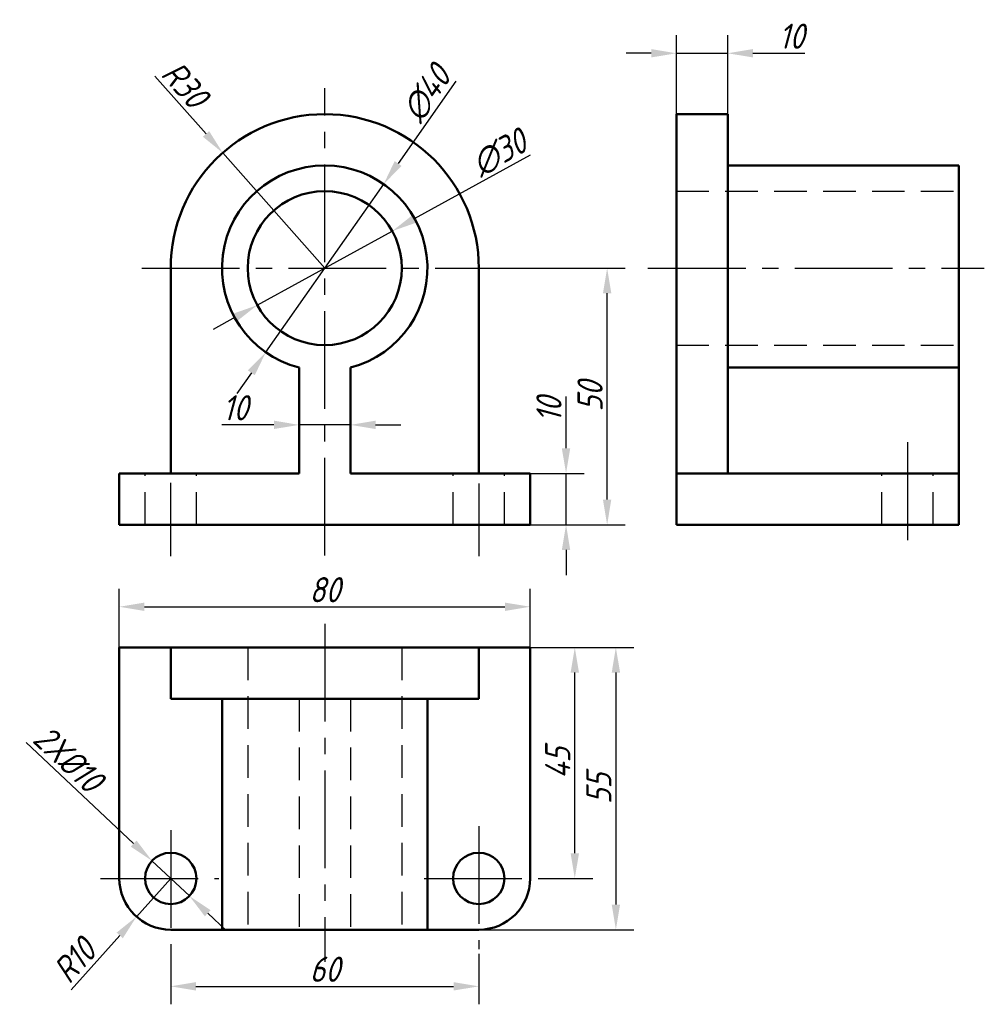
# Model space of a CAD drawing. Header units: millimetres. Extents: x 101 to 288, y 169 to 360.
import ezdxf

# ---------------------------------------------------------------- set-up
doc = ezdxf.new("R2010")
doc.units = ezdxf.units.MM
doc.linetypes.add('CENTER2', pattern=[28.575, 19.05, -3.175, 3.175, -3.175])
doc.linetypes.add('DASHED2', pattern=[9.525, 6.35, -3.175])
for name, color, linetype in [('尺寸文字层', 7, 'Continuous'), ('点画线层', 3, 'CENTER2'), ('虚线层', 2, 'DASHED2')]:
    doc.layers.add(name, color=color, linetype=linetype)
doc.layers.add('粗实线层', color=7, linetype='Continuous', lineweight=50)
doc.styles.add('工程斜体', font='gbeitc.shx', dxfattribs={"bigfont": 'gbcbig.shx'})
doc.dimstyles.new('gb-35', dxfattribs={"dimscale": 1.4, "dimtxt": 3.5, "dimasz": 3.5, "dimexe": 2.5, "dimexo": 0, "dimtad": 1, "dimtxsty": '工程斜体', "dimcen": 0, "dimadec": 0, "dimazin": 0, "dimtfac": 1, "dimtmove": 0, "dimatfit": 3, "dimfxl": 0, "dimarcsym": 0})

# ---------------------------------------------------------------- blocks, each defined once
blk = doc.blocks.new('*D6')
at = {"layer": 'Defpoints', "color": 0}
for p in [(200, 272), (206.99, 272), (200, 262)]:
    blk.add_point(p, dxfattribs=at)
at = {"layer": '尺寸文字层', "color": 0, "lineweight": -2}
for p, q in [((206.99, 276.9), (206.99, 287.02)), ((200, 272), (210.49, 272)), ((206.99, 262), (206.99, 272)), ((200, 262), (210.49, 262)), ((206.99, 257.1), (206.99, 252.2))]:
    blk.add_line(p, q, dxfattribs=at)
at = {"layer": '尺寸文字层', "color": 0}
for points in [[(206.17, 276.9), (207.8, 276.9), (206.99, 272)], [(206.17, 257.1), (207.8, 257.1), (206.99, 262)]]:
    blk.add_solid(points, dxfattribs=at)
at = {"layer": '尺寸文字层', "color": 0, "insert": (203.66, 284.41), "char_height": 4.9, "attachment_point": 5, "rotation": 90, "style": '工程斜体'}
blk.add_mtext('10', dxfattribs=at)
blk = doc.blocks.new('*D7')
at = {"layer": 'Defpoints', "color": 0}
for p in [(196.76, 312), (214.99, 312), (200, 262)]:
    blk.add_point(p, dxfattribs=at)
at = {"layer": '尺寸文字层', "color": 0, "lineweight": -2}
for p, q in [((196.76, 312), (218.49, 312)), ((214.99, 266.9), (214.99, 307.1)), ((200, 262), (218.49, 262))]:
    blk.add_line(p, q, dxfattribs=at)
at = {"layer": '尺寸文字层', "color": 0}
for points in [[(214.17, 307.1), (215.8, 307.1), (214.99, 312)], [(214.17, 266.9), (215.8, 266.9), (214.99, 262)]]:
    blk.add_solid(points, dxfattribs=at)
at = {"layer": '尺寸文字层', "color": 0, "insert": (211.66, 287), "char_height": 4.9, "attachment_point": 5, "rotation": 90, "style": '工程斜体'}
blk.add_mtext('50', dxfattribs=at)
blk = doc.blocks.new('*D8')
at = {"layer": 'Defpoints', "color": 0}
for p in [(155, 281.46), (155, 272), (165, 272)]:
    blk.add_point(p, dxfattribs=at)
at = {"layer": '尺寸文字层', "color": 0, "lineweight": -2}
for p, q in [((155, 272), (155, 284.96)), ((165, 272), (165, 284.96)), ((150.1, 281.46), (139.98, 281.46)), ((165, 281.46), (155, 281.46)), ((169.9, 281.46), (174.8, 281.46))]:
    blk.add_line(p, q, dxfattribs=at)
at = {"layer": '尺寸文字层', "color": 0}
for points in [[(150.1, 282.28), (150.1, 280.65), (155, 281.46)], [(169.9, 282.28), (169.9, 280.65), (165, 281.46)]]:
    blk.add_solid(points, dxfattribs=at)
at = {"layer": '尺寸文字层', "color": 0, "insert": (142.59, 284.79), "char_height": 4.9, "attachment_point": 5, "style": '工程斜体'}
blk.add_mtext('10', dxfattribs=at)
blk = doc.blocks.new('*D9')
at = {"layer": 'Defpoints', "color": 0}
for p in [(173.15, 319.22), (146.85, 304.78)]:
    blk.add_point(p, dxfattribs=at)
at = {"layer": '尺寸文字层', "color": 0, "lineweight": -2}
for p, q in [((200.02, 333.99), (177.44, 321.58)), ((146.85, 304.78), (173.15, 319.22)), ((142.56, 302.42), (138.27, 300.06))]:
    blk.add_line(p, q, dxfattribs=at)
at = {"layer": '尺寸文字层', "color": 0}
for points in [[(177.05, 322.3), (177.83, 320.87), (173.15, 319.22)], [(142.17, 303.13), (142.95, 301.7), (146.85, 304.78)]]:
    blk.add_solid(points, dxfattribs=at)
at = {"layer": '尺寸文字层', "color": 0, "insert": (193.98, 334.47), "char_height": 4.9, "attachment_point": 5, "rotation": 28.7925, "style": '工程斜体'}
blk.add_mtext('∅30', dxfattribs=at)
blk = doc.blocks.new('*D10')
at = {"layer": 'Defpoints', "color": 0}
for p in [(171.48, 328.38), (148.52, 295.62)]:
    blk.add_point(p, dxfattribs=at)
at = {"layer": '尺寸文字层', "color": 0, "lineweight": -2}
for p, q in [((185.54, 348.44), (174.29, 332.39)), ((148.52, 295.62), (171.48, 328.38)), ((145.71, 291.61), (142.9, 287.59))]:
    blk.add_line(p, q, dxfattribs=at)
at = {"layer": '尺寸文字层', "color": 0}
for points in [[(173.62, 332.86), (174.96, 331.92), (171.48, 328.38)], [(145.04, 292.08), (146.38, 291.14), (148.52, 295.62)]]:
    blk.add_solid(points, dxfattribs=at)
at = {"layer": '尺寸文字层', "color": 0, "insert": (179.79, 346.04), "char_height": 4.9, "attachment_point": 5, "rotation": 54.9817, "style": '工程斜体'}
blk.add_mtext('∅40', dxfattribs=at)
blk = doc.blocks.new('*D11')
at = {"layer": 'Defpoints', "color": 0}
for p in [(140.13, 334.48), (160, 312)]:
    blk.add_point(p, dxfattribs=at)
at = {"layer": '尺寸文字层', "color": 0, "lineweight": -2}
for p, q in [((126.94, 349.4), (136.89, 338.15)), ((160, 312), (140.13, 334.48))]:
    blk.add_line(p, q, dxfattribs=at)
at = {"layer": '尺寸文字层', "color": 0}
blk.add_solid([(137.5, 338.69), (136.27, 337.61), (140.13, 334.48)], dxfattribs=at)
at = {"layer": '尺寸文字层', "color": 0, "insert": (132.78, 347.81), "char_height": 4.9, "attachment_point": 5, "rotation": 311.4738, "style": '工程斜体'}
blk.add_mtext('R30', dxfattribs=at)
blk = doc.blocks.new('*D12')
at = {"layer": 'Defpoints', "color": 0}
for p in [(130, 193.09), (123.34, 185.63)]:
    blk.add_point(p, dxfattribs=at)
at = {"layer": '尺寸文字层', "color": 0, "lineweight": -2}
for p, q in [((130, 193.09), (123.34, 185.63)), ((110.62, 171.38), (120.08, 181.97))]:
    blk.add_line(p, q, dxfattribs=at)
at = {"layer": '尺寸文字层', "color": 0}
blk.add_solid([(119.47, 182.52), (120.69, 181.43), (123.34, 185.63)], dxfattribs=at)
at = {"layer": '尺寸文字层', "color": 0, "insert": (111.24, 177.06), "char_height": 4.9, "attachment_point": 5, "rotation": 48.2446, "style": '工程斜体'}
blk.add_mtext('R10', dxfattribs=at)
blk = doc.blocks.new('*D14')
at = {"layer": 'Defpoints', "color": 0}
for p in [(200, 246.02), (120, 238.09), (200, 238.09)]:
    blk.add_point(p, dxfattribs=at)
at = {"layer": '尺寸文字层', "color": 0, "lineweight": -2}
for p, q in [((120, 238.09), (120, 249.52)), ((200, 238.09), (200, 249.52)), ((124.9, 246.02), (195.1, 246.02))]:
    blk.add_line(p, q, dxfattribs=at)
at = {"layer": '尺寸文字层', "color": 0}
for points in [[(124.9, 246.83), (124.9, 245.2), (120, 246.02)], [(195.1, 246.83), (195.1, 245.2), (200, 246.02)]]:
    blk.add_solid(points, dxfattribs=at)
at = {"layer": '尺寸文字层', "color": 0, "insert": (160, 249.34), "char_height": 4.9, "attachment_point": 5, "style": '工程斜体'}
blk.add_mtext('80', dxfattribs=at)
blk = doc.blocks.new('*D15')
at = {"layer": 'Defpoints', "color": 0}
for p in [(238.47, 353.87), (228.47, 342), (238.47, 342)]:
    blk.add_point(p, dxfattribs=at)
at = {"layer": '尺寸文字层', "color": 0, "lineweight": -2}
for p, q in [((228.47, 342), (228.47, 357.37)), ((238.47, 342), (238.47, 357.37)), ((223.57, 353.87), (218.67, 353.87)), ((228.47, 353.87), (238.47, 353.87)), ((243.37, 353.87), (253.49, 353.87))]:
    blk.add_line(p, q, dxfattribs=at)
at = {"layer": '尺寸文字层', "color": 0}
for points in [[(223.57, 354.69), (223.57, 353.06), (228.47, 353.87)], [(243.37, 354.69), (243.37, 353.06), (238.47, 353.87)]]:
    blk.add_solid(points, dxfattribs=at)
at = {"layer": '尺寸文字层', "color": 0, "insert": (250.88, 357.2), "char_height": 4.9, "attachment_point": 5, "style": '工程斜体'}
blk.add_mtext('10', dxfattribs=at)
blk = doc.blocks.new('*D17')
at = {"layer": 'Defpoints', "color": 0}
for p in [(126.36, 196.52), (133.64, 189.66)]:
    blk.add_point(p, dxfattribs=at)
at = {"layer": '尺寸文字层', "color": 0, "lineweight": -2}
for p, q in [((101.87, 219.55), (122.79, 199.87)), ((133.64, 189.66), (126.36, 196.52)), ((137.21, 186.31), (140.78, 182.95))]:
    blk.add_line(p, q, dxfattribs=at)
at = {"layer": '尺寸文字层', "color": 0}
for points in [[(123.35, 200.47), (122.23, 199.28), (126.36, 196.52)], [(137.77, 186.9), (136.65, 185.71), (133.64, 189.66)]]:
    blk.add_solid(points, dxfattribs=at)
at = {"layer": '尺寸文字层', "color": 0, "insert": (110.06, 216.41), "char_height": 4.9, "attachment_point": 5, "rotation": 316.7594, "style": '工程斜体'}
blk.add_mtext('2X%%c10', dxfattribs=at)
blk = doc.blocks.new('*D18')
at = {"layer": 'Defpoints', "color": 0}
for p in [(130, 178.4), (190, 178.4), (190, 172.05)]:
    blk.add_point(p, dxfattribs=at)
at = {"layer": '尺寸文字层', "color": 0, "lineweight": -2}
for p, q in [((130, 178.4), (130, 168.55)), ((190, 178.4), (190, 168.55)), ((134.9, 172.05), (185.1, 172.05))]:
    blk.add_line(p, q, dxfattribs=at)
at = {"layer": '尺寸文字层', "color": 0}
for points in [[(134.9, 172.87), (134.9, 171.24), (130, 172.05)], [(185.1, 172.87), (185.1, 171.24), (190, 172.05)]]:
    blk.add_solid(points, dxfattribs=at)
at = {"layer": '尺寸文字层', "color": 0, "insert": (160, 175.38), "char_height": 4.9, "attachment_point": 5, "style": '工程斜体'}
blk.add_mtext('60', dxfattribs=at)
blk = doc.blocks.new('*D19')
at = {"layer": 'Defpoints', "color": 0}
for p in [(200, 238.09), (208.69, 238.09), (204.42, 193.09)]:
    blk.add_point(p, dxfattribs=at)
at = {"layer": '尺寸文字层', "color": 0, "lineweight": -2}
for p, q in [((200, 238.09), (212.19, 238.09)), ((208.69, 197.99), (208.69, 233.19)), ((204.42, 193.09), (212.19, 193.09))]:
    blk.add_line(p, q, dxfattribs=at)
at = {"layer": '尺寸文字层', "color": 0}
for points in [[(207.88, 233.19), (209.51, 233.19), (208.69, 238.09)], [(207.88, 197.99), (209.51, 197.99), (208.69, 193.09)]]:
    blk.add_solid(points, dxfattribs=at)
at = {"layer": '尺寸文字层', "color": 0, "insert": (205.37, 215.59), "char_height": 4.9, "attachment_point": 5, "rotation": 90, "style": '工程斜体'}
blk.add_mtext('45', dxfattribs=at)
blk = doc.blocks.new('*D21')
at = {"layer": 'Defpoints', "color": 0}
for p in [(200, 238.09), (190, 183.09), (216.69, 183.09)]:
    blk.add_point(p, dxfattribs=at)
at = {"layer": '尺寸文字层', "color": 0, "lineweight": -2}
for p, q in [((200, 238.09), (220.19, 238.09)), ((216.69, 233.19), (216.69, 187.99)), ((190, 183.09), (220.19, 183.09))]:
    blk.add_line(p, q, dxfattribs=at)
at = {"layer": '尺寸文字层', "color": 0}
for points in [[(215.88, 233.19), (217.51, 233.19), (216.69, 238.09)], [(215.88, 187.99), (217.51, 187.99), (216.69, 183.09)]]:
    blk.add_solid(points, dxfattribs=at)
at = {"layer": '尺寸文字层', "color": 0, "insert": (213.37, 210.59), "char_height": 4.9, "attachment_point": 5, "rotation": 90, "style": '工程斜体'}
blk.add_mtext('55', dxfattribs=at)

msp = doc.modelspace()

# ---------------------------------------------------------------- linework, layer by layer
at = {"layer": '点画线层', "color": 7}
for p, q in [((160, 256), (160, 347.089)), ((124.364, 312), (196.758, 312)), ((222.932, 312), (288.431, 312)), ((273.466, 278.074), (273.466, 256.683)), ((130, 255.876), (130, 270.175)), ((190, 270.008), (190, 255.876)), ((160, 242.691), (160, 176.844)), ((130, 202.509), (130, 178.398)), ((190, 203.275), (190, 179.265)), ((116.321, 193.09), (139.38, 193.09)), ((179.334, 193.09), (204.419, 193.09))]:
    msp.add_line(p, q, dxfattribs=at)
at = {"layer": '粗实线层', "color": 7}
for p, q in [((228.466, 342), (228.466, 262)), ((228.466, 342), (238.466, 342)), ((238.466, 342), (238.466, 272)), ((238.466, 332), (283.466, 332)), ((283.466, 332), (283.466, 262)), ((130, 272), (130, 312)), ((190, 272), (190, 312)), ((155, 272), (155, 292.635)), ((165, 272), (165, 292.635)), ((238.466, 292.635), (283.466, 292.635)), ((120, 262), (120, 272)), ((120, 272), (155, 272)), ((165, 272), (200, 272)), ((200, 262), (200, 272)), ((228.466, 272), (283.466, 272)), ((120, 262), (200, 262)), ((228.466, 262), (283.466, 262)), ((120, 238.09), (200, 238.09)), ((120, 238.09), (120, 193.09)), ((130, 238.09), (130, 228.09)), ((190, 238.09), (190, 228.09)), ((200, 238.09), (200, 193.09)), ((130, 228.09), (190, 228.09)), ((140, 228.09), (140, 183.09)), ((180, 228.09), (180, 183.09)), ((130, 183.09), (190, 183.09))]:
    msp.add_line(p, q, dxfattribs=at)
for centre, radius in [((160, 312), 15), ((130, 193.09), 5), ((190, 193.09), 5)]:
    msp.add_circle(centre, radius, dxfattribs=at)
for centre, radius, start, end in [((160, 312), 30, 0, 180), ((160, 312), 20, 284.47751, 255.52249), ((130, 193.09), 10, 180, 270), ((190, 193.09), 10, 270, 0)]:
    msp.add_arc(centre, radius, start, end, dxfattribs=at)
at = {"layer": '虚线层', "color": 7}
for p, q in [((228.466, 327), (283.466, 327)), ((228.466, 297), (283.466, 297)), ((125, 262), (125, 272)), ((135, 262), (135, 272)), ((185, 262), (185, 272)), ((195, 262), (195, 272)), ((268.466, 262), (268.466, 272)), ((278.466, 262), (278.466, 272)), ((145, 238.09), (145, 183.09)), ((175, 238.09), (175, 183.09)), ((155, 228.09), (155, 183.09)), ((165, 228.09), (165, 183.09))]:
    msp.add_line(p, q, dxfattribs=at)

# ---------------------------------------------------------------- dimensions: what is measured, and where the dimension line sits
at = {"layer": '尺寸文字层'}
for base, p1, p2, picture, middle in [((238.466, 353.873), (228.466, 342), (238.466, 342), '*D15', (250.877, 353.873)), ((155, 281.463), (165, 272), (155, 272), '*D8', (142.59, 281.463))]:
    dim = msp.add_linear_dim(base=base, p1=p1, p2=p2, dimstyle='gb-35', dxfattribs=at)
    dim.commit()
    dim.dimension.update_dxf_attribs({"geometry": picture, "text_midpoint": middle, "dimtype": 160})
for center, mpoint, picture, middle in [((160, 312), (140.132, 334.478), '*D11', (132.781, 347.814)), ((130, 193.09), (123.34, 185.63), '*D12', (111.236, 177.063))]:
    dim = msp.add_radius_dim(center=center, mpoint=mpoint, dimstyle='gb-35', dxfattribs=at)
    dim.commit()
    dim.dimension.update_dxf_attribs({"geometry": picture, "text_midpoint": middle})
for p1, p2, picture, middle in [((148.523, 295.621), (171.477, 328.379), '*D10', (182.514, 344.132)), ((146.854, 304.775), (173.146, 319.225), '*D9', (195.584, 331.557))]:
    dim = msp.add_diameter_dim_2p(p1=p1, p2=p2, dimstyle='gb-35', dxfattribs=at)
    dim.commit()
    dim.dimension.update_dxf_attribs({"geometry": picture, "text_midpoint": middle, "dimtype": 163})
for base, p1, p2, picture, middle in [((214.987, 312), (200, 262), (196.758, 312), '*D7', (211.662, 287)), ((216.692, 183.09), (200, 238.09), (190, 183.09), '*D21', (213.367, 210.59)), ((208.692, 238.09), (204.419, 193.09), (200, 238.09), '*D19', (205.367, 215.59))]:
    dim = msp.add_linear_dim(base=base, p1=p1, p2=p2, angle=90, dimstyle='gb-35', dxfattribs=at)
    dim.commit()
    dim.dimension.update_dxf_attribs({"geometry": picture, "text_midpoint": middle})
dim = msp.add_linear_dim(base=(206.987, 272), p1=(200, 262), p2=(200, 272), angle=90, dimstyle='gb-35', dxfattribs=at)
dim.commit()
dim.dimension.update_dxf_attribs({"geometry": '*D6', "text_midpoint": (206.987, 284.41), "dimtype": 160})
for base, p1, p2, picture, middle in [((200, 246.016), (120, 238.09), (200, 238.09), '*D14', (160, 249.341)), ((190, 172.053), (130, 178.398), (190, 178.398), '*D18', (160, 175.378))]:
    dim = msp.add_linear_dim(base=base, p1=p1, p2=p2, dimstyle='gb-35', dxfattribs=at)
    dim.commit()
    dim.dimension.update_dxf_attribs({"geometry": picture, "text_midpoint": middle})
dim = msp.add_diameter_dim_2p(p1=(133.642, 189.665), p2=(126.358, 196.515), text='2X%%c10', dimstyle='gb-35', dxfattribs=at)
dim.commit()
dim.dimension.update_dxf_attribs({"geometry": '*D17', "text_midpoint": (107.783, 213.983), "dimtype": 163})

doc.saveas('drawing.dxf')
